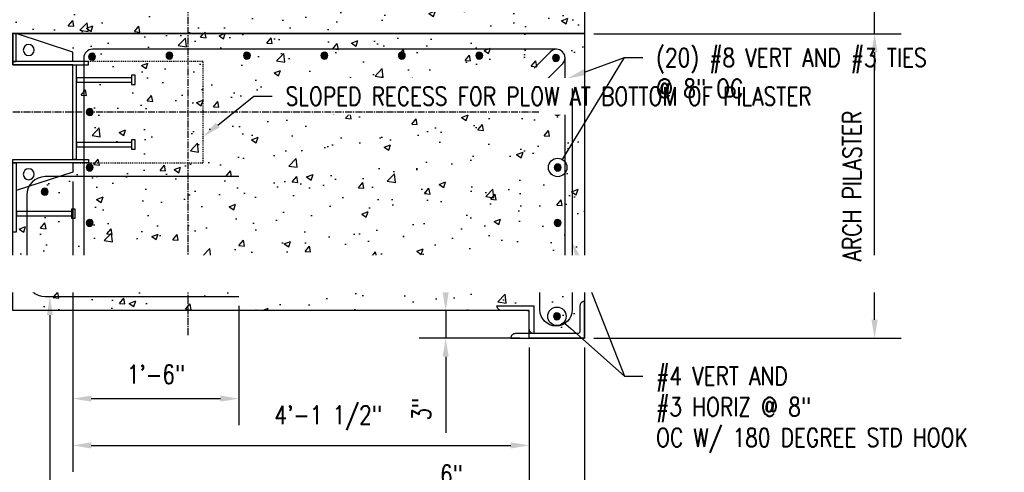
# Model space of a CAD drawing. Header units: inches. Extents: x 73 to 1688, y 720 to 938.
# Tile 22 of 34: x 691 to 797, y 808 to 857. Entities that reach past the tile are written whole.
import ezdxf
from ezdxf import colors
from ezdxf.entities.mleader import LeaderData, LeaderLine
from ezdxf.math import Vec2, Vec3

# ---------------------------------------------------------------- set-up
doc = ezdxf.new("R2010")
doc.units = ezdxf.units.IN
doc.header["$MEASUREMENT"] = 0
doc.linetypes.add('CENTER2', pattern=[1.125, 0.75, -0.125, 0.125, -0.125])
doc.linetypes.add('Hidden 3_32_', pattern=[0.140625, 0.09375, -0.046875])
for name, color, linetype in [('A-DETL-GENF', 3, 'Continuous'), ('A-DETL-HDLN', 1, 'Hidden 3_32_'), ('A-DETL-WIDE', 5, 'Continuous'), ('A-WALL-PATT', 8, 'Continuous'), ('S-ANNO-DIMS', 1, 'Continuous'), ('S-ANNO-NOTE', 2, 'Continuous'), ('S-COLS', 53, 'Continuous'), ('S-DETL-HVY', 4, 'Continuous'), ('S-DETL-LIGHT', 1, 'Continuous'), ('S-GRID', 1, 'CENTER2')]:
    doc.layers.add(name, color=color, linetype=linetype)
doc.styles.add('Annotative', font='romans.shx', dxfattribs={"width": 0.8, "height": 0.125})
doc.dimstyles.new('Annotative', dxfattribs={"dimscale": 0, "dimtxt": 0.125, "dimasz": 0.125, "dimexe": 0.18, "dimexo": 0.0625, "dimgap": 0.09, "dimtad": 1, "dimdec": 3, "dimzin": 3, "dimdsep": 46, "dimlunit": 4, "dimtxsty": 'Annotative', "dimcen": 0.09, "dimclrt": 2, "dimazin": 2, "dimtfac": 1, "dimtdec": 3, "dimtmove": 0, "dimatfit": 0, "dimfxl": 1, "dimtfill": 1, "dimfrac": 2, "dimtolj": 1, "dimtzin": 0, "dimarcsym": 0})
pattern_1 = [(50, (0, 0), (7.172602, -0.62752), [0.75, -8.25]), (355, (0, 0), (-1.387513, 7.52192), [0.6, -6.6]), (100.45144, (0.598, -0.052), (5.78509, 6.8944), [0.6374, -7.01142]), (46.1842, (0, 2), (10.67241, -1.65519), [1.125, -12.375]), (96.6356, (0.889, 1.862), (9.34662, 9.74119), [0.9561, -10.51714]), (351.1842, (0, 2), (9.34662, 9.74119), [0.9, -9.9]), (21, (1, 1.5), (5.96907, -4.02619), [0.75, -8.25]), (326, (1, 1.5), (2.433153, 7.2515), [0.6, -6.6]), (71.45144, (1.4974, 1.1645), (8.402224, 3.22531), [0.6374, -7.01142]), (37.5, (0, 0), (0.1215986, 3.3289385), [0, -6.52, 0, -6.7, 0, -6.625]), (7.5, (0, 0), (2.630695, 3.944117), [0, -3.82, 0, -6.37, 0, -2.525]), (327.5, (-2.23, 0), (5.3382244, -0.225549), [0, -2.5, 0, -7.8, 0, -10.35]), (317.5, (-3.23, 0), (5.831862, 1.00105), [0, -3.25, 0, -5.18, 0, -7.35])]

# ---------------------------------------------------------------- blocks, each defined once
blk = doc.blocks.new('Reinforcing Bend Type T1_USACE - _3-1457478-PILASTER INTERIOR PLAN')
at = {"lineweight": -3}
for p, q in [((25.77, 10.37), (-24.55, 10.37)), ((25.11, 10.09), (23.34, 8.33)), ((-25.49, 9.43), (-25.49, -14.37)), ((26.44, 8.77), (24.67, 7)), ((26.71, -14.37), (26.71, 9.43)), ((-24.55, -15.31), (25.77, -15.31))]:
    blk.add_line(p, q, dxfattribs=at)
for centre, radius, start, end in [((-24.55, 9.43), 0.937, 90, 180), ((25.77, 9.43), 0.938, 315.0046, 135.0039), ((-24.55, -14.37), 0.937, 180, 270), ((25.77, -14.37), 0.937, 270, 360)]:
    blk.add_arc(centre, radius, start, end, dxfattribs=at)
blk = doc.blocks.new('Reinf Bar Section_USACE - __6-599924-PILASTER INTERIOR PLAN')
at = {"layer": 'A-DETL-GENF'}
blk.add_hatch(color=256, dxfattribs=at).paths.add_polyline_path([(-0.08, -0.37), (0.08, -0.37), (0.23, -0.29), (0.34, -0.16), (0.38, 0), (0.34, 0.16), (0.23, 0.29), (0.08, 0.37), (-0.08, 0.37), (-0.23, 0.29), (-0.34, 0.16), (-0.37, 0), (-0.34, -0.16), (-0.23, -0.29)])
for start, end in [(0, 180), (180, 0)]:
    blk.add_arc((0, 0), 0.375, start, end, dxfattribs=at)
blk = doc.blocks.new('*D62')
at = {"layer": 'Defpoints', "color": 0, "transparency": 16777216}
for p in [(696.33, 840.93), (745.83, 822.93), (745.83, 811.32)]:
    blk.add_point(p, dxfattribs=at)
at = {"layer": 'S-ANNO-DIMS', "color": 0, "lineweight": -2, "transparency": 16777216}
for p, q in [((696.33, 839.93), (696.33, 808.44)), ((745.83, 821.93), (745.83, 808.44)), ((698.33, 811.32), (743.83, 811.32))]:
    blk.add_line(p, q, dxfattribs=at)
at = {"layer": 'S-ANNO-DIMS', "color": 0, "transparency": 16777216}
for points in [[(698.33, 811.66), (698.33, 810.99), (696.33, 811.32)], [(743.83, 811.66), (743.83, 810.99), (745.83, 811.32)]]:
    blk.add_solid(points, dxfattribs=at)
at = {"layer": 'S-ANNO-DIMS', "color": 2, "lineweight": -3, "transparency": 16777216, "insert": (724.02, 814.29), "char_height": 2, "width": 13.4, "attachment_point": 5, "style": 'Annotative', "bg_fill": 3, "box_fill_scale": 1.25, "bg_fill_color": 256, "bg_fill_true_color": 13158600, "bg_fill_transparency": 0}
blk.add_mtext('\\A1;4\'-1 1/2"', dxfattribs=at)
blk = doc.blocks.new('*D61')
at = {"layer": 'Defpoints', "color": 0, "transparency": 16777216}
for p in [(745.83, 822.93), (751.83, 822.93), (751.83, 805.56)]:
    blk.add_point(p, dxfattribs=at)
at = {"layer": 'S-ANNO-DIMS', "color": 0, "lineweight": -2, "transparency": 16777216}
for p, q in [((745.83, 821.93), (745.83, 802.68)), ((751.83, 821.93), (751.83, 802.68)), ((743.83, 805.56), (734.88, 805.56)), ((751.83, 805.56), (745.83, 805.56)), ((753.83, 805.56), (755.83, 805.56))]:
    blk.add_line(p, q, dxfattribs=at)
at = {"layer": 'S-ANNO-DIMS', "color": 0, "transparency": 16777216}
for points in [[(743.83, 805.9), (743.83, 805.23), (745.83, 805.56)], [(753.83, 805.9), (753.83, 805.23), (751.83, 805.56)]]:
    blk.add_solid(points, dxfattribs=at)
at = {"layer": 'S-ANNO-DIMS', "color": 2, "lineweight": -3, "transparency": 16777216, "insert": (737.38, 808.19), "char_height": 2, "width": 3.1065, "attachment_point": 5, "style": 'Annotative', "bg_fill": 3, "box_fill_scale": 1.25, "bg_fill_color": 256, "bg_fill_true_color": 13158600, "bg_fill_transparency": 0}
blk.add_mtext('\\A1;6"', dxfattribs=at)
blk = doc.blocks.new('*D60')
at = {"layer": 'Defpoints', "color": 0, "transparency": 16777216}
for p in [(696.33, 840.93), (714.34, 827.44), (714.34, 816.39)]:
    blk.add_point(p, dxfattribs=at)
at = {"layer": 'S-ANNO-DIMS', "color": 0, "lineweight": -2, "transparency": 16777216}
for p, q in [((696.33, 839.93), (696.33, 813.51)), ((714.34, 826.44), (714.34, 813.51)), ((698.33, 816.39), (712.34, 816.39))]:
    blk.add_line(p, q, dxfattribs=at)
at = {"layer": 'S-ANNO-DIMS', "color": 0, "transparency": 16777216}
for points in [[(698.33, 816.72), (698.33, 816.06), (696.33, 816.39)], [(712.34, 816.72), (712.34, 816.06), (714.34, 816.39)]]:
    blk.add_solid(points, dxfattribs=at)
at = {"layer": 'S-ANNO-DIMS', "color": 2, "lineweight": -3, "transparency": 16777216, "insert": (705.34, 819.02), "char_height": 2, "width": 8.2186, "attachment_point": 5, "style": 'Annotative', "bg_fill": 3, "box_fill_scale": 1.25, "bg_fill_color": 256, "bg_fill_true_color": 13158600, "bg_fill_transparency": 0}
blk.add_mtext('\\A1;1\'-6"', dxfattribs=at)
blk = doc.blocks.new('_DotBlank')
at = {"color": 0, "linetype": 'ByBlock', "lineweight": -2}
blk.add_line((-0.5, 0), (-1, 0), dxfattribs=at)
blk.add_circle((0, 0), 0.5, dxfattribs=at)
blk = doc.blocks.new('*D103')
at = {"layer": 'Defpoints', "color": 0, "transparency": 16777216}
for p in [(742.41, 858.93), (783.28, 858.93), (751.83, 855.93)]:
    blk.add_point(p, dxfattribs=at)
at = {"layer": 'S-ANNO-DIMS', "color": 0, "lineweight": -2, "transparency": 16777216}
for p, q in [((783.28, 874.25), (783.28, 858.93)), ((783.28, 860.93), (783.28, 862.93)), ((743.41, 858.93), (786.16, 858.93)), ((783.28, 855.93), (783.28, 858.93)), ((783.28, 855.93), (783.28, 858.93)), ((752.83, 855.93), (786.16, 855.93)), ((783.28, 853.93), (783.28, 851.93))]:
    blk.add_line(p, q, dxfattribs=at)
at = {"layer": 'S-ANNO-DIMS', "color": 0, "transparency": 16777216}
for points in [[(782.95, 860.93), (783.62, 860.93), (783.28, 858.93)], [(782.95, 853.93), (783.62, 853.93), (783.28, 855.93)]]:
    blk.add_solid(points, dxfattribs=at)
at = {"layer": 'S-ANNO-DIMS', "color": 2, "transparency": 16777216, "insert": (780.65, 868.69), "char_height": 2, "attachment_point": 5, "rotation": 90, "style": 'Annotative', "bg_fill": 3, "box_fill_scale": 1.25, "bg_fill_color": 256, "bg_fill_true_color": 13158600, "bg_fill_transparency": 0}
blk.add_mtext('\\A1;3" CLR', dxfattribs=at)
blk = doc.blocks.new('*D117')
at = {"layer": 'Defpoints', "color": 0, "transparency": 16777216}
for p in [(751.83, 855.93), (783.28, 855.93), (751.83, 822.93)]:
    blk.add_point(p, dxfattribs=at)
at = {"layer": 'S-ANNO-DIMS', "color": 0, "lineweight": -2, "transparency": 16777216}
for p, q in [((752.83, 855.93), (786.16, 855.93)), ((783.28, 824.93), (783.28, 853.93)), ((752.83, 822.93), (786.16, 822.93))]:
    blk.add_line(p, q, dxfattribs=at)
at = {"layer": 'S-ANNO-DIMS', "color": 0, "transparency": 16777216}
for points in [[(782.95, 853.93), (783.62, 853.93), (783.28, 855.93)], [(782.95, 824.93), (783.62, 824.93), (783.28, 822.93)]]:
    blk.add_solid(points, dxfattribs=at)
at = {"layer": 'S-ANNO-DIMS', "color": 2, "transparency": 16777216, "insert": (780.84, 839.43), "char_height": 2, "attachment_point": 5, "rotation": 90, "style": 'Annotative', "bg_fill": 3, "box_fill_scale": 1.25, "bg_fill_color": 256, "bg_fill_true_color": 13158600, "bg_fill_transparency": 0}
blk.add_mtext('\\A1;ARCH PILASTER', dxfattribs=at)
blk = doc.blocks.new('*D119')
at = {"layer": 'Defpoints', "color": 0, "transparency": 16777216}
for p in [(736.77, 825.93), (745.83, 825.93), (745.83, 822.93)]:
    blk.add_point(p, dxfattribs=at)
at = {"layer": 'S-ANNO-DIMS', "color": 0, "lineweight": -2, "transparency": 16777216}
for p, q in [((736.77, 827.93), (736.77, 829.93)), ((744.83, 825.93), (733.89, 825.93)), ((736.77, 825.93), (736.77, 822.93)), ((744.83, 822.93), (733.89, 822.93)), ((736.77, 820.93), (736.77, 812.7))]:
    blk.add_line(p, q, dxfattribs=at)
at = {"layer": 'S-ANNO-DIMS', "color": 0, "transparency": 16777216}
for points in [[(736.43, 827.93), (737.1, 827.93), (736.77, 825.93)], [(736.43, 820.93), (737.1, 820.93), (736.77, 822.93)]]:
    blk.add_solid(points, dxfattribs=at)
at = {"layer": 'S-ANNO-DIMS', "color": 2, "transparency": 16777216, "insert": (734.13, 815.25), "char_height": 2, "attachment_point": 5, "rotation": 90, "style": 'Annotative', "bg_fill": 3, "box_fill_scale": 1.25, "bg_fill_color": 256, "bg_fill_true_color": 13158600, "bg_fill_transparency": 0}
blk.add_mtext('\\A1;3"', dxfattribs=at)
blk = doc.blocks.new('USM TYPE H_L4x3x0.50')
at = {"lineweight": -3}
blk.add_lwpolyline([(-0.75, 0.5, 0.414214), (-0.5, 0.75), (-0.5, 3.5, -0.414214), (0, 4), (0, 0), (-3, 0, -0.414214), (-2.5, 0.5)], format="xyb", close=True, dxfattribs=at)
blk = doc.blocks.new('USM TYPE H_L8x4x0.50')
at = {"lineweight": -3}
blk.add_lwpolyline([(0.5, 0.75), (0.5, 7.5, 0.414214), (0, 8), (0, 0), (4, 0, 0.414214), (3.5, 0.5), (0.75, 0.5, -0.414214)], format="xyb", close=True, dxfattribs=at)
blk = doc.blocks.new('USM TYPE H_SECURITY PILASTER POCKET WELDMENT')
for p, q in [((-3.75, 0.44), (-3.75, 6.37)), ((-3.25, 0.44), (-3.25, 6.37)), ((3.25, 0.44), (3.25, 6.37)), ((3.75, 0.44), (3.75, 6.37)), ((-6.5, 0), (-8.5, -6.13)), ((-5.5, 0), (-6.5, 0)), ((5.5, 0), (6.5, 0)), ((6.5, 0), (8.5, -6.13)), ((-11.25, -6.06), (-11.25, -0.13)), ((-10.75, -6.06), (-10.75, -0.13))]:
    blk.add_line(p, q)
for points in [[(-4, 6.37), (-4, 6.75), (-3, 6.75), (-3, 6.37)], [(3, 6.37), (3, 6.75), (4, 6.75), (4, 6.37)], [(-5.5, 1.69), (-5.5, -6.5), (-5.12, -6.5), (-5.12, 1.69)], [(5.5, 1.69), (5.5, -6.5), (5.12, -6.5), (5.12, 1.69)], [(-11.5, -0.13), (-11.5, 0.25), (-10.5, 0.25), (-10.5, -0.13)], [(-5.12, 0), (5.12, 0), (5.12, 0.37), (-5.12, 0.37)], [(-13, -6.5), (-5.5, -6.5), (-5.5, -6.13), (-13, -6.13)], [(-11.19, -6.13), (-11.25, -6.06), (-10.75, -6.06), (-10.81, -6.13)], [(8.5, -6.5), (5.5, -6.5), (5.5, -6.13), (8.5, -6.13)]]:
    blk.add_lwpolyline(points, close=True)
for points in [[(-3.69, 0.37), (-3.75, 0.44), (-3.25, 0.44), (-3.31, 0.37)], [(3.31, 0.37), (3.25, 0.44), (3.75, 0.44), (3.69, 0.37)]]:
    blk.add_lwpolyline(points)
for centre in [(-6.73, -4.78), (6.73, -4.78)]:
    blk.add_circle(centre, 0.597)

msp = doc.modelspace()

# ---------------------------------------------------------------- hatches: boundary and pattern name
at = {"layer": 'A-WALL-PATT', "lineweight": -3}
h = msp.add_hatch(dxfattribs=at)
h.set_pattern_fill('AR-CONC', color=256, style=0)
h.set_pattern_definition(pattern_1)
h.paths.add_polyline_path([(665.8327, 915.934), (665.8327, 859.934, -0.41421356), (666.3327, 859.434), (666.3327, 856.7875), (670.5311, 860.986), (670.3544, 861.1627), (670.6195, 861.4279), (671.3266, 860.7208), (671.0615, 860.4556), (670.8847, 860.6324), (666.6862, 856.434), (669.3327, 856.434, -0.41421356), (669.8327, 855.934), (751.8327, 855.934), (751.8327, 915.934)])
h = msp.add_hatch(dxfattribs=at)
h.set_pattern_fill('AR-CONC', color=256, style=0)
h.set_pattern_definition(pattern_1)
h.paths.add_polyline_path([(742.8327, 825.934, -0.41421356), (742.3327, 826.434), (746.3327, 826.434), (746.3327, 823.434), (751.0827, 823.434, 0.41421356), (751.3327, 823.684), (751.3327, 826.434, -0.41421356), (751.8327, 826.934), (751.8327, 855.934), (690.2077, 855.934), (696.3327, 853.934), (696.3327, 852.934), (698.0202, 852.934), (698.0202, 852.559), (696.7077, 852.559), (696.7077, 851.1215), (696.7702, 851.184), (702.7077, 851.184), (702.7077, 851.434), (703.0827, 851.434), (703.0827, 850.434), (702.7077, 850.434), (702.7077, 850.684), (696.7702, 850.684), (696.7077, 850.7465), (696.7077, 844.1215), (696.7702, 844.184), (702.7077, 844.184), (702.7077, 844.434), (703.0827, 844.434), (703.0827, 843.434), (702.7077, 843.434), (702.7077, 843.684), (696.7702, 843.684), (696.7077, 843.7465), (696.7077, 842.309), (698.0202, 842.309), (698.0202, 841.934), (696.3327, 841.934), (696.3327, 840.934), (690.2077, 838.934), (690.2077, 836.6215), (690.2702, 836.684), (696.2077, 836.684), (696.2077, 836.934), (696.5827, 836.934), (696.5827, 835.934), (696.2077, 835.934), (696.2077, 836.184), (690.2702, 836.184), (690.2077, 836.2465), (690.2077, 834.434), (689.8327, 834.434), (689.8327, 825.934)])

# ---------------------------------------------------------------- linework, layer by layer
at = {"layer": 'A-DETL-HDLN', "lineweight": -3}
msp.add_line((696.3327, 841.934), (710.4755, 841.934), dxfattribs=at)
msp.add_lwpolyline([(710.4755, 852.934), (696.3327, 852.934)], dxfattribs=at)
at = {"layer": 'S-GRID', "lineweight": -3}
msp.add_line((708.8327, 823.2667), (708.8327, 932.1511), dxfattribs=at)

# ---------------------------------------------------------------- block references
at = {"layer": 'A-DETL-GENF', "lineweight": -3}
for p in [(698.4118, 853.434), (706.8118, 853.5558), (715.2118, 853.5558), (723.6118, 853.5558), (732.0118, 853.5558), (740.4118, 853.5558), (748.7313, 853.309), (698.1618, 847.434), (748.9118, 847.434), (698.1618, 841.434), (748.9118, 841.434), (693.2868, 838.8091), (698.1618, 835.434), (748.9118, 835.434), (693.1618, 829.434), (698.4118, 829.434), (748.8563, 829.434), (706.8118, 829.309), (715.2118, 829.309), (723.6118, 829.309), (732.0118, 829.309), (740.4118, 829.309), (748.8327, 825.309)]:
    msp.add_blockref('Reinf Bar Section_USACE - __6-599924-PILASTER INTERIOR PLAN', p, dxfattribs=at)
at = {"layer": 'S-DETL-HVY', "lineweight": -3}
msp.add_blockref('Reinforcing Bend Type T1_USACE - _3-1457478-PILASTER INTERIOR PLAN', (723.0095, 843.8779), dxfattribs=at)

# ---------------------------------------------------------------- next in the draw order: dimensions: what is measured, and where the dimension line sits
at = {"layer": 'S-ANNO-DIMS', "lineweight": -3}
dim = msp.add_linear_dim(base=(745.8327, 811.3237), p1=(696.3327, 840.934), p2=(745.8327, 822.934), dimstyle='Annotative', override={"dimpost": '\\X'}, dxfattribs=at)
dim.commit()
dim.dimension.update_dxf_attribs({"geometry": '*D62', "text_midpoint": (724.0209, 811.3237), "dimtype": 160})

# ---------------------------------------------------------------- next in the draw order: leaders
at = {"layer": 'S-ANNO-NOTE', "lineweight": -3}
ml = msp.add_multileader_mtext('Standard', dxfattribs=at)
ml.set_content('\\pxt3.2,6.4,9.6,12.8,16,19.2,22.4,25.6,28.8,32,35.2,38.4,41.6,44.8,48,51.2,54.4,57.6,60.8,64,67.2,70.4,73.6,76.8,80,83.2,86.4,89.6,92.8,96,99.2,102.4;{\\C256;SLOPED RECESS FOR PLOW AT BOTTOM OF PILASTER}', color=256, style='Annotative')
ml.set_leader_properties(color=1, linetype='ByLayer', lineweight=-1)
ml.build(insert=Vec2(0, 0))
ml.multileader.update_dxf_attribs({"text_right_attachment_type": 3, "dogleg_length": 0.125, "arrow_head_size": 2, "scale": 16})
ctx = ml.context
ctx.base_point, ctx.scale, ctx.char_height, ctx.arrow_head_size, ctx.landing_gap_size, ctx.plane_origin = Vec3(717.9585, 849.1482), 16, 2, 2, 1.44, Vec3(716.4068, 846.1449)
ctx.right_attachment = 3
notes = []
notes.append((ctx, [(0, (1, 1, 0), (715.9585, 849.1482), (1, 0), 2, [(0, [(710.4755, 844.7811)], 0, [])])]))
ctx.mtext.insert, ctx.mtext.width, ctx.mtext.flow_direction = Vec3(719.3985, 850.1482), 19.821922, 5
ctx.mtext.has_bg_fill, ctx.mtext.bg_color, ctx.mtext.bg_scale_factor, ctx.mtext.bg_transparency, ctx.mtext.use_window_bg_color = 1, -1027028792, 1.5, 0, 1
for ctx, leaders in notes:
    for number, flags, end, landing, length, lines in leaders:
        leader = LeaderData()
        leader.index, (leader.has_last_leader_line, leader.has_dogleg_vector, leader.attachment_direction) = number, flags
        leader.last_leader_point, leader.dogleg_vector, leader.dogleg_length = Vec3(end), Vec3(landing), length
        for number, points, colour, breaks in lines:
            line = LeaderLine()
            line.index, line.vertices, line.color, line.breaks = number, Vec3.list(points), colors.encode_raw_color(colour), breaks
            leader.lines.append(line)
        ctx.leaders.append(leader)

# ---------------------------------------------------------------- next in the draw order: linework, layer by layer
at = {"layer": 'A-DETL-HDLN', "lineweight": -3}
msp.add_lwpolyline([(710.4755, 841.934), (710.4755, 852.934)], dxfattribs=at)
at = {"layer": 'A-DETL-WIDE', "lineweight": -3}
msp.add_lwpolyline([(750.4906, 850.0037), (750.4906, 826.0037, -1), (746.9906, 826.0037), (746.9906, 828.0037)], format="xyb", dxfattribs=at)
at = {"layer": 'S-GRID'}
msp.add_line((746.8594, 847.434), (653.9454, 847.434), dxfattribs=at)

# ---------------------------------------------------------------- next in the draw order: dimensions: what is measured, and where the dimension line sits
at = {"layer": 'S-ANNO-DIMS', "lineweight": -3}
dim = msp.add_linear_dim(base=(714.3409, 816.391), p1=(696.3327, 840.934), p2=(714.3409, 827.4414), dimstyle='Annotative', override={"dimpost": '\\X'}, dxfattribs=at)
dim.commit()
dim.dimension.update_dxf_attribs({"geometry": '*D60', "text_midpoint": (705.3368, 819.0215)})
dim = msp.add_linear_dim(base=(751.8327, 805.5637), p1=(745.8327, 822.934), p2=(751.8327, 822.934), dimstyle='Annotative', override={"dimpost": '\\X'}, dxfattribs=at)
dim.commit()
dim.dimension.update_dxf_attribs({"geometry": '*D61', "text_midpoint": (737.3832, 805.5637), "dimtype": 160})

# ---------------------------------------------------------------- next in the draw order: leaders
at = {"layer": 'S-ANNO-NOTE', "lineweight": -3}
ml = msp.add_multileader_mtext('Standard', dxfattribs=at)
ml.set_content('\\pxt3.2,6.4,9.6,12.8,16,19.2,22.4,25.6,28.8,32,35.2,38.4,41.6,44.8,48,51.2,54.4,57.6,60.8,64,67.2,70.4,73.6,76.8,80,83.2,86.4,89.6,92.8,96,99.2,102.4;{\\C256;(14) - #10 VERTICALS}', color=256, style='Annotative')
ml.set_leader_properties(color=1, linetype='ByLayer', lineweight=-1)
ml.set_arrow_properties(name='DOTBLANK')
ml.build(insert=Vec2(0, 0))
ml.multileader.update_dxf_attribs({"text_right_attachment_type": 3, "dogleg_length": 0.125, "arrow_head_size": 2, "scale": 16})
ctx = ml.context
ctx.base_point, ctx.scale, ctx.char_height, ctx.arrow_head_size, ctx.landing_gap_size, ctx.plane_origin = Vec3(592.8693, 868.3791), 16, 2, 2, 1.44, Vec3(562.7477, 848.3464)
ctx.right_attachment = 3
notes = []
notes.append((ctx, [(0, (1, 1, 0), (590.8693, 868.3791), (1, 0), 2, [(0, [(563.6776, 848.3464)], 0, [])])]))
ctx.mtext.insert, ctx.mtext.width, ctx.mtext.flow_direction = Vec3(594.3093, 869.3791), 15.072141, 5
ml = msp.add_multileader_mtext('Standard', dxfattribs=at)
ml.set_content('', color=256, style='Annotative')
ml.set_leader_properties(color=1, lineweight=-1)
ml.set_arrow_properties(name='DOTBLANK')
ml.build(insert=Vec2(0, 0))
ml.multileader.update_dxf_attribs({"has_dogleg": 0, "text_right_attachment_type": 3, "dogleg_length": 0.125, "arrow_head_size": 2, "scale": 16})
ctx = ml.context
ctx.base_point, ctx.scale, ctx.char_height, ctx.arrow_head_size, ctx.landing_gap_size, ctx.plane_origin = Vec3(756.1446, 853.3376), 16, 2, 2, 1.44, Vec3(753.5431, 836.8411)
ctx.right_attachment = 3
notes.append((ctx, [(1, (1, 1, 0), (754.1446, 853.3376), (1, 0), 2, [(0, [(748.9118, 841.434)], 0, [])])]))
ctx.mtext.insert, ctx.mtext.flow_direction = Vec3(757.5846, 854.3376), 5
ml = msp.add_multileader_mtext('Standard', dxfattribs=at)
ml.set_content('(20) #8 VERT AND #3 TIES\\P@ 8" OC ', color=256, style='Annotative')
ml.set_leader_properties(color=1, linetype='ByLayer', lineweight=-1)
ml.build(insert=Vec2(0, 0))
ml.multileader.update_dxf_attribs({"text_right_attachment_type": 3, "dogleg_length": 0.125, "arrow_head_size": 2, "scale": 16})
ctx = ml.context
ctx.base_point, ctx.scale, ctx.char_height, ctx.arrow_head_size, ctx.landing_gap_size, ctx.plane_origin = Vec3(758.1446, 853.3376), 16, 2, 2, 1.44, Vec3(749.9542, 851.0711)
ctx.right_attachment = 3
notes.append((ctx, [(0, (1, 1, 0), (756.1446, 853.3376), (1, 0), 2, [(0, [(749.9542, 851.0711)], 0, [])])]))
ctx.mtext.insert, ctx.mtext.width, ctx.mtext.flow_direction = Vec3(759.5846, 854.3376), 20.276879, 5
for ctx, leaders in notes:
    for number, flags, end, landing, length, lines in leaders:
        leader = LeaderData()
        leader.index, (leader.has_last_leader_line, leader.has_dogleg_vector, leader.attachment_direction) = number, flags
        leader.last_leader_point, leader.dogleg_vector, leader.dogleg_length = Vec3(end), Vec3(landing), length
        for number, points, colour, breaks in lines:
            line = LeaderLine()
            line.index, line.vertices, line.color, line.breaks = number, Vec3.list(points), colors.encode_raw_color(colour), breaks
            leader.lines.append(line)
        ctx.leaders.append(leader)

# ---------------------------------------------------------------- next in the draw order: linework, layer by layer
at = {"layer": 'A-DETL-WIDE', "lineweight": -3}
msp.add_lwpolyline([(714.3409, 840.4414), (693.3409, 840.4414, 0.41421356), (691.3409, 838.4414), (691.3409, 829.4414, 0.41421356), (693.3409, 827.4414), (714.3409, 827.4414)], format="xyb", dxfattribs=at)

# ---------------------------------------------------------------- next in the draw order: block references
at = {"layer": 'S-DETL-LIGHT', "xscale": -1, "rotation": 270}
msp.add_blockref('USM TYPE H_SECURITY PILASTER POCKET WELDMENT', (696.3327, 847.434), dxfattribs=at)

# ---------------------------------------------------------------- next in the draw order: dimensions: what is measured, and where the dimension line sits
at = {"layer": 'S-ANNO-DIMS'}
dim = msp.add_linear_dim(base=(783.2823, 858.934), p1=(751.8327, 855.934), p2=(742.4118, 858.934), angle=90, text='3" CLR', dimstyle='Annotative', override={"dimpost": '\\X'}, dxfattribs=at)
dim.commit()
dim.dimension.update_dxf_attribs({"geometry": '*D103', "text_midpoint": (782.9489, 868.6908), "dimtype": 160})

# ---------------------------------------------------------------- next in the draw order: leaders
at = {"layer": 'S-ANNO-NOTE', "lineweight": -3}
ml = msp.add_multileader_mtext('Standard', dxfattribs=at)
ml.set_content('#4 VERT AND\\P#3 HORIZ @ 8"\\POC W/ 180 DEGREE STD HOOK', color=256, style='Annotative')
ml.set_leader_properties(color=1, linetype='ByLayer', lineweight=-1)
ml.build(insert=Vec2(0, 0))
ml.multileader.update_dxf_attribs({"text_right_attachment_type": 3, "dogleg_length": 0.125, "arrow_head_size": 2, "scale": 16})
ctx = ml.context
ctx.base_point, ctx.scale, ctx.char_height, ctx.arrow_head_size, ctx.landing_gap_size, ctx.plane_origin = Vec3(758.1446, 818.8354), 16, 2, 2, 1.44, Vec3(716.4068, 831.9184)
ctx.right_attachment = 3
notes = []
notes.append((ctx, [(0, (1, 1, 0), (756.1446, 818.8354), (1, 0), 2, [(0, [(750.4906, 833.2875)], 0, [])])]))
ctx.mtext.insert, ctx.mtext.width, ctx.mtext.flow_direction = Vec3(759.5846, 819.8354), 23.776987, 5
ml = msp.add_multileader_mtext('Standard', dxfattribs=at)
ml.set_content('(2) #6 VERT AND #3 HORIZ @ 8" OC', color=256, style='Annotative')
ml.set_leader_properties(color=1, linetype='ByLayer', lineweight=-1)
ml.build(insert=Vec2(0, 0))
ml.multileader.update_dxf_attribs({"text_right_attachment_type": 3, "dogleg_length": 0.125, "arrow_head_size": 2, "scale": 16})
ctx = ml.context
ctx.base_point, ctx.scale, ctx.char_height, ctx.arrow_head_size, ctx.landing_gap_size, ctx.plane_origin = Vec3(695.8409, 804.1947), 16, 2, 2, 1.44, Vec3(692.4534, 827.4414)
ctx.right_attachment = 3
notes.append((ctx, [(1, (1, 1, 0), (693.8409, 804.1947), (1, 0), 2, [(0, [(693.8409, 827.4414)], 0, [])])]))
ctx.mtext.insert, ctx.mtext.width, ctx.mtext.flow_direction = Vec3(697.2809, 805.1947), 29.231271, 5
for ctx, leaders in notes:
    for number, flags, end, landing, length, lines in leaders:
        leader = LeaderData()
        leader.index, (leader.has_last_leader_line, leader.has_dogleg_vector, leader.attachment_direction) = number, flags
        leader.last_leader_point, leader.dogleg_vector, leader.dogleg_length = Vec3(end), Vec3(landing), length
        for number, points, colour, breaks in lines:
            line = LeaderLine()
            line.index, line.vertices, line.color, line.breaks = number, Vec3.list(points), colors.encode_raw_color(colour), breaks
            leader.lines.append(line)
        ctx.leaders.append(leader)

# ---------------------------------------------------------------- next in the draw order: dimensions: what is measured, and where the dimension line sits
at = {"layer": 'S-ANNO-DIMS'}
dim = msp.add_linear_dim(base=(783.2823, 855.934), p1=(751.8327, 822.934), p2=(751.8327, 855.934), angle=90, text='ARCH PILASTER', dimstyle='Annotative', override={"dimpost": '\\X'}, dxfattribs=at)
dim.commit()
dim.dimension.update_dxf_attribs({"geometry": '*D117', "text_midpoint": (780.8423, 839.434)})
dim = msp.add_linear_dim(base=(736.7652, 825.934), p1=(745.8327, 822.934), p2=(745.8327, 825.934), angle=90, dimstyle='Annotative', override={"dimpost": '\\X'}, dxfattribs=at)
dim.commit()
dim.dimension.update_dxf_attribs({"geometry": '*D119', "text_midpoint": (736.7652, 815.2463), "dimtype": 160})

# ---------------------------------------------------------------- next in the draw order: linework, layer by layer
at = {"layer": 'S-COLS', "lineweight": -3}
msp.add_lwpolyline([(751.8327, 915.934), (751.8327, 822.934), (745.8327, 822.934), (745.8327, 825.934), (689.8327, 825.934), (689.8327, 842.309), (696.3327, 842.309), (696.3327, 852.559), (689.8327, 852.559), (689.8327, 855.934), (751.8327, 855.934), (665.8327, 855.934), (665.8327, 915.934)], close=True, dxfattribs=at)

# ---------------------------------------------------------------- next in the draw order: block references
at = {"layer": 'S-DETL-LIGHT', "rotation": 90}
for name, p in [('USM TYPE H_L8x4x0.50', (751.8327, 822.934)), ('USM TYPE H_L4x3x0.50', (746.3327, 826.434))]:
    msp.add_blockref(name, p, dxfattribs=at)

# ---------------------------------------------------------------- next in the draw order: leaders
at = {"layer": 'S-ANNO-NOTE', "lineweight": -3}
ml = msp.add_multileader_mtext('Standard', dxfattribs=at)
ml.set_content('\\pxt3.2,6.4,9.6,12.8,16,19.2,22.4,25.6,28.8,32,35.2,38.4,41.6,44.8,48,51.2,54.4,57.6,60.8,64,67.2,70.4,73.6,76.8,80,83.2,86.4,89.6,92.8,96,99.2,102.4;CL DOOR POCKET', color=256, style='Annotative')
ml.set_leader_properties(color=1, linetype='ByLayer', lineweight=-1)
ml.build(insert=Vec2(0, 0))
ml.multileader.update_dxf_attribs({"text_right_attachment_type": 3, "dogleg_length": 0.125, "arrow_head_size": 2, "scale": 16})
ctx = ml.context
ctx.base_point, ctx.scale, ctx.char_height, ctx.arrow_head_size, ctx.landing_gap_size, ctx.plane_origin = Vec3(652.9566, 841.0485), 16, 2, 2, 1.44, Vec3(649.5934, 846.473)
ctx.right_attachment = 3
notes = []
notes.append((ctx, [(0, (1, 1, 0), (650.9566, 841.0485), (1, 0), 2, [(0, [(654.7242, 847.434)], 0, [])])]))
ctx.mtext.insert, ctx.mtext.width, ctx.mtext.defined_height, ctx.mtext.flow_direction = Vec3(654.3966, 842.0485), 11.708482, 0.9336, 5
ml = msp.add_multileader_mtext('Standard', dxfattribs=at)
ml.set_content('\\A1;L4X4X1/2 SS ANGLE WITH 1/2" DIA SS HAS W/ 6" MIN EMBED @\\P12" OC', color=256, style='Annotative')
ml.set_leader_properties(color=1, linetype='ByLayer', lineweight=-1)
ml.build(insert=Vec2(0, 0))
ml.multileader.update_dxf_attribs({"text_right_attachment_type": 3, "dogleg_length": 0.125, "arrow_head_size": 2, "scale": 16})
ctx = ml.context
ctx.base_point, ctx.scale, ctx.char_height, ctx.arrow_head_size, ctx.landing_gap_size, ctx.plane_origin = Vec3(587.286, 838.154), 16, 2, 2, 1.44, Vec3(601.8511, 780.9679)
ctx.right_attachment = 3
notes.append((ctx, [(1, (1, 1, 0), (585.286, 838.154), (1, 0), 2, [(0, [(504.2938, 817.9792)], 0, [])])]))
ctx.mtext.insert, ctx.mtext.width, ctx.mtext.flow_direction = Vec3(588.726, 839.154), 28.394236, 5
at = {"layer": 'S-ANNO-NOTE'}
ml = msp.add_multileader_mtext('Standard', dxfattribs=at)
ml.set_content('', color=256, style='Annotative')
ml.set_leader_properties(color=1, linetype='ByLayer', lineweight=-1)
ml.set_arrow_properties(name='DOTBLANK')
ml.build(insert=Vec2(0, 0))
ml.multileader.update_dxf_attribs({"has_dogleg": 0, "text_right_attachment_type": 3, "dogleg_length": 0.125, "arrow_head_size": 2, "scale": 16})
ctx = ml.context
ctx.base_point, ctx.scale, ctx.char_height, ctx.arrow_head_size, ctx.landing_gap_size, ctx.plane_origin = Vec3(756.1446, 818.8354), 16, 2, 2, 1.44, Vec3(748.8327, 825.309)
ctx.right_attachment = 3
notes.append((ctx, [(0, (1, 1, 0), (754.1446, 818.8354), (1, 0), 2, [(0, [(748.8327, 825.309)], 0, [])])]))
ctx.mtext.insert, ctx.mtext.flow_direction = Vec3(757.5846, 819.8354), 5
for ctx, leaders in notes:
    for number, flags, end, landing, length, lines in leaders:
        leader = LeaderData()
        leader.index, (leader.has_last_leader_line, leader.has_dogleg_vector, leader.attachment_direction) = number, flags
        leader.last_leader_point, leader.dogleg_vector, leader.dogleg_length = Vec3(end), Vec3(landing), length
        for number, points, colour, breaks in lines:
            line = LeaderLine()
            line.index, line.vertices, line.color, line.breaks = number, Vec3.list(points), colors.encode_raw_color(colour), breaks
            leader.lines.append(line)
        ctx.leaders.append(leader)

# ---------------------------------------------------------------- next in the draw order: leaders
at = {"layer": 'S-ANNO-NOTE', "lineweight": -3}
ml = msp.add_multileader_mtext('Standard', dxfattribs=at)
ml.set_content('\\A1;L4X4X1/2 SS ANGLE WITH 1/2" DIA SS HAS W/ 6" MIN EMBED @ 12" OC', color=256, style='Annotative')
ml.set_leader_properties(color=1, linetype='ByLayer', lineweight=-1)
ml.build(insert=Vec2(0, 0))
ml.multileader.update_dxf_attribs({"text_right_attachment_type": 3, "dogleg_length": 0.125, "arrow_head_size": 2, "scale": 16})
ctx = ml.context
ctx.base_point, ctx.scale, ctx.char_height, ctx.arrow_head_size, ctx.landing_gap_size, ctx.plane_origin = Vec3(347.7686, 829.915), 16, 2, 2, 1.44, Vec3(364.0673, 749.7975)
ctx.right_attachment = 3
notes = []
notes.append((ctx, [(1, (1, 1, 0), (345.7686, 829.915), (1, 0), 2, [(1, [(421.4536, 813.4304)], 0, []), (0, [(345.7343, 783.4304)], 0, [])])]))
ctx.mtext.insert, ctx.mtext.width, ctx.mtext.flow_direction = Vec3(349.2086, 830.915), 30.641104, 5
ctx.mtext.has_bg_fill, ctx.mtext.bg_color, ctx.mtext.bg_scale_factor, ctx.mtext.bg_transparency, ctx.mtext.use_window_bg_color = 1, -1027028792, 1.5, 0, 1
for ctx, leaders in notes:
    for number, flags, end, landing, length, lines in leaders:
        leader = LeaderData()
        leader.index, (leader.has_last_leader_line, leader.has_dogleg_vector, leader.attachment_direction) = number, flags
        leader.last_leader_point, leader.dogleg_vector, leader.dogleg_length = Vec3(end), Vec3(landing), length
        for number, points, colour, breaks in lines:
            line = LeaderLine()
            line.index, line.vertices, line.color, line.breaks = number, Vec3.list(points), colors.encode_raw_color(colour), breaks
            leader.lines.append(line)
        ctx.leaders.append(leader)

doc.saveas('drawing.dxf')
